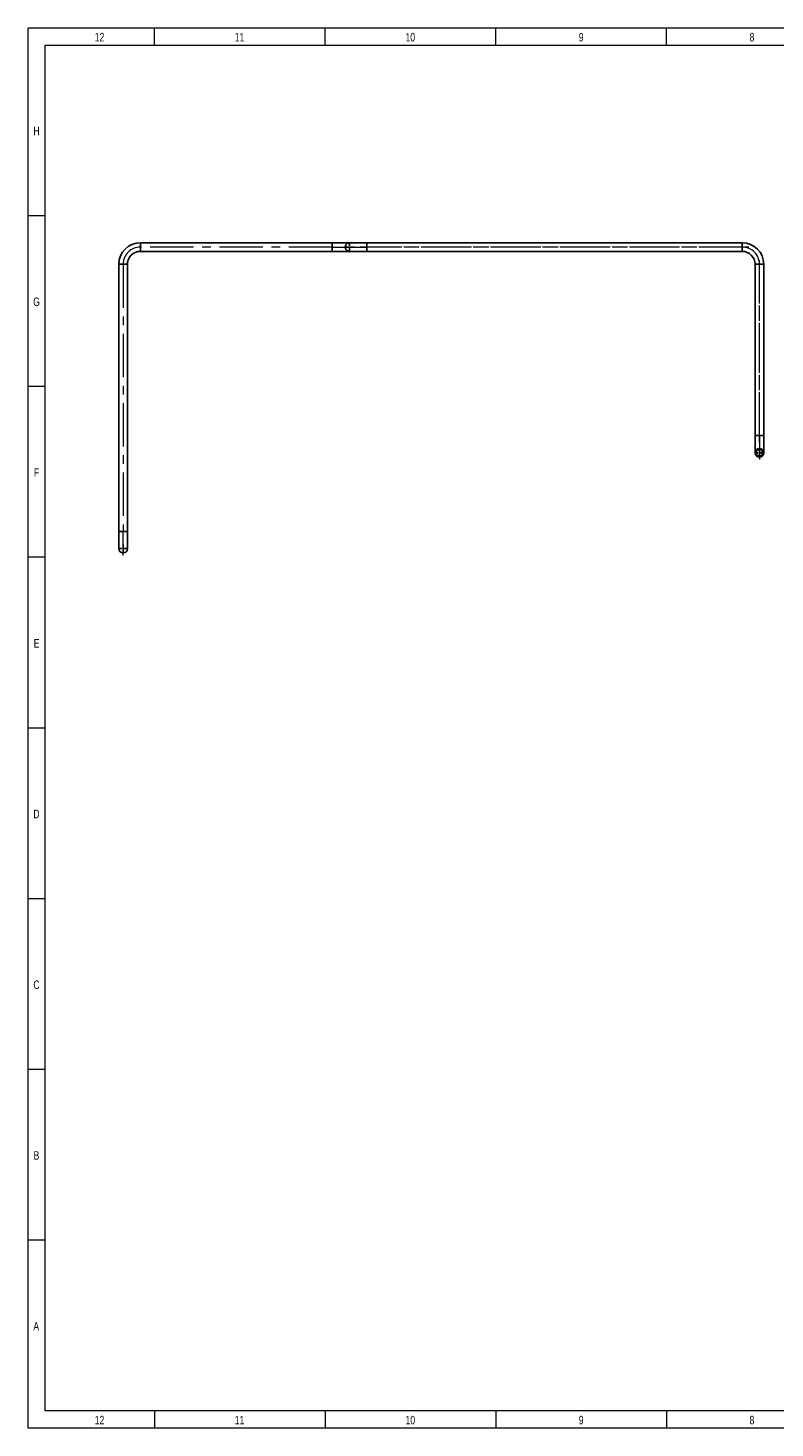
# Model space of a CAD drawing. Header units: millimetres. Extents: x 15 to 592, y 5 to 415.
# Tile 1 of 14: x 15 to 234, y 5 to 415. Entities that reach past the tile are written whole.
import ezdxf

# ---------------------------------------------------------------- set-up
doc = ezdxf.new("R2010")
doc.units = ezdxf.units.MM
doc.linetypes.add('CENTERX2', pattern=[20.32, 12.7, -2.54, 2.54, -2.54])
doc.layers.add('COTAS', color=166, linetype='Continuous')
doc.styles.add('SLDTEXTSTYLE0', font='TXT', dxfattribs={"width": 0.75})

# ---------------------------------------------------------------- blocks, each defined once
blk = doc.blocks.new('SW_CENTERMARKSYMBOL_2')
at = {"layer": 'COTAS', "color": 0}
for p, q in [((-0.33, 0), (-1.43, 0)), ((0, 0), (-0.17, 0)), ((0, 0.33), (0, 1.43)), ((0, 0), (0, 0.17)), ((0, 0), (0, -0.17)), ((0, 0), (0.17, 0)), ((0.33, 0), (1.43, 0)), ((0, -0.33), (0, -1.43))]:
    blk.add_line(p, q, dxfattribs=at)
blk = doc.blocks.new('SW_CENTERMARKSYMBOL_3')
at = {"layer": 'COTAS', "color": 0}
for p, q in [((-0.33, 0), (-1.43, 0)), ((0, 0), (-0.17, 0)), ((0, 0.33), (0, 1.43)), ((0, 0), (0, 0.17)), ((0, 0), (0, -0.17)), ((0, 0), (0.17, 0)), ((0.33, 0), (1.43, 0)), ((0, -0.33), (0, -1.43))]:
    blk.add_line(p, q, dxfattribs=at)
blk = doc.blocks.new('SW_CENTERMARKSYMBOL_4')
at = {"layer": 'COTAS', "color": 0}
for p, q in [((-0.33, 0), (-1.43, 0)), ((0, 0), (-0.17, 0)), ((0, 0.33), (0, 1.43)), ((0, 0), (0, 0.17)), ((0, 0), (0, -0.17)), ((0, 0), (0.17, 0)), ((0.33, 0), (1.43, 0)), ((0, -0.33), (0, -1.43))]:
    blk.add_line(p, q, dxfattribs=at)

msp = doc.modelspace()

# ---------------------------------------------------------------- linework, layer by layer
at = {"color": 7, "linetype": 'Continuous', "lineweight": 18}
for p, q in [((15, 5), (15, 415)), ((15, 415), (589, 415)), ((52, 410), (52, 415)), ((102, 410), (102, 415)), ((152, 410), (152, 415)), ((202, 410), (202, 415)), ((20, 10), (20, 410)), ((20, 410), (584, 410)), ((20, 360), (15, 360)), ((20, 310), (15, 310)), ((20, 260), (15, 260)), ((20, 210), (15, 210)), ((19.999, 210), (20.001, 210)), ((20, 160), (15, 160)), ((20, 110), (15, 110)), ((20, 60), (15, 60)), ((584, 10), (20, 10)), ((52, 10), (52, 5)), ((102, 10), (102, 5)), ((152, 10), (152, 5)), ((202, 10), (202, 5)), ((589, 5), (15, 5))]:
    msp.add_line(p, q, dxfattribs=at)
at = {"color": 7, "linetype": 'Continuous', "lineweight": 25}
for p, q in [((104.10229, 352.12305), (47.90229, 352.12305)), ((47.90229, 352.12305), (47.90229, 349.58971)), ((47.90229, 349.58971), (104.10229, 349.58971)), ((109.16895, 352.12305), (104.10229, 352.12305)), ((104.10229, 352.12305), (104.10229, 349.58971)), ((104.10229, 349.58971), (109.16895, 349.58971)), ((114.23562, 352.12305), (109.16895, 352.12305)), ((109.16895, 349.58971), (114.23562, 349.58971)), ((224.10229, 352.12305), (114.23562, 352.12305)), ((114.23562, 352.12305), (114.23562, 349.58971)), ((114.23562, 349.58971), (224.10229, 349.58971)), ((224.10229, 352.12305), (224.10229, 349.58971)), ((41.56895, 345.78971), (41.56895, 267.58971)), ((41.56895, 345.78971), (44.10229, 345.78971)), ((44.10229, 267.58971), (44.10229, 345.78971)), ((227.90229, 345.78971), (227.90229, 295.65638)), ((230.43562, 345.78971), (227.90229, 345.78971)), ((230.43562, 295.65638), (230.43562, 345.78971)), ((227.90229, 295.65638), (227.90229, 290.58971)), ((230.43562, 295.65638), (227.90229, 295.65638)), ((230.43562, 290.58971), (230.43562, 295.65638)), ((41.56895, 267.58971), (41.56895, 262.52305)), ((41.56895, 267.58971), (44.10229, 267.58971)), ((44.10229, 262.52305), (44.10229, 267.58971))]:
    msp.add_line(p, q, dxfattribs=at)
at = {"color": 7, "linetype": 'Continuous', "lineweight": 25, "flags": 128}
msp.add_lwpolyline([(109.16895, 352.12305), (108.99648, 352.11125), (108.82721, 352.07607), (108.66431, 352.01818), (108.51081, 351.93864), (108.36958, 351.83895), (108.24323, 351.72095), (108.13412, 351.58684), (108.0443, 351.43913), (107.97542, 351.28056), (107.92878, 351.11409), (107.90524, 350.94282), (107.90524, 350.76994), (107.92878, 350.59867), (107.97542, 350.4322), (108.0443, 350.27363), (108.13412, 350.12592), (108.24323, 349.99181), (108.36958, 349.87381), (108.51081, 349.77411), (108.66431, 349.69458), (108.82721, 349.63668), (108.99648, 349.60151), (109.16895, 349.58971), (109.16895, 349.58971)], dxfattribs=at)
at = {"color": 7, "linetype": 'Continuous', "lineweight": 25}
for radius in [1.26667, 1]:
    msp.add_circle((229.16895, 290.58971), radius, dxfattribs=at)
for centre, radius, start, end in [((47.90229, 345.78971), 6.33333, 90, 180), ((47.90229, 345.78971), 3.8, 90, 180), ((224.10229, 345.78971), 6.33333, 0, 90), ((224.10229, 345.78971), 3.8, 0, 90), ((42.83562, 262.52305), 1.26667, 180, 0)]:
    msp.add_arc(centre, radius, start, end, dxfattribs=at)
at = {"layer": 'COTAS', "linetype": 'CENTERX2', "lineweight": 18}
for p, q in [((104.10229, 350.85638), (47.90229, 350.85638)), ((104.10229, 350.85638), (109.16895, 350.85638)), ((109.16895, 350.85638), (114.23562, 350.85638)), ((226.10229, 350.85638), (112.23562, 350.85638)), ((224.10229, 350.85638), (114.23562, 350.85638)), ((42.83562, 345.78971), (42.83562, 267.58971)), ((229.16895, 293.65638), (229.16895, 347.78971)), ((229.16895, 295.65638), (229.16895, 345.78971)), ((229.16895, 295.65638), (229.16895, 288.58971)), ((42.83562, 260.52305), (42.83562, 267.58971))]:
    msp.add_line(p, q, dxfattribs=at)
for centre, start, end in [((47.90229, 345.78971), 90, 180), ((224.10229, 345.78971), 0, 90)]:
    msp.add_arc(centre, 5.06667, start, end, dxfattribs=at)

# ---------------------------------------------------------------- block references
at = {"layer": 'COTAS'}
for name, p in [('SW_CENTERMARKSYMBOL_3', (109.16895, 350.85638)), ('SW_CENTERMARKSYMBOL_2', (229.16895, 290.58971)), ('SW_CENTERMARKSYMBOL_4', (42.83562, 262.52305))]:
    msp.add_blockref(name, p, dxfattribs=at)

# ---------------------------------------------------------------- texts
at = {"color": 7, "linetype": 'Continuous', "lineweight": 0, "char_height": 2.5, "attachment_point": 2, "style": 'SLDTEXTSTYLE0'}
for s, insert in [('12', (35.94965, 413.56267)), ('11', (76.94965, 413.56267)), ('10', (126.94965, 413.56267)), ('9', (176.97483, 413.56267)), ('8', (226.97483, 413.56267)), ('H', (17.49392, 386.06267)), ('G', (17.49219, 336.06267)), ('F', (17.47396, 286.06267)), ('E', (17.50434, 236.06267)), ('D', (17.47135, 186.06267)), ('C', (17.47396, 136.06267)), ('B', (17.4809, 86.06267)), ('A', (17.40017, 36.06267)), ('12', (35.94965, 8.56267)), ('11', (76.94965, 8.56267)), ('10', (126.94965, 8.56267)), ('9', (176.97483, 8.56267)), ('8', (226.97483, 8.56267))]:
    msp.add_mtext(s, dxfattribs=dict(at, insert=insert))

doc.saveas('drawing.dxf')
